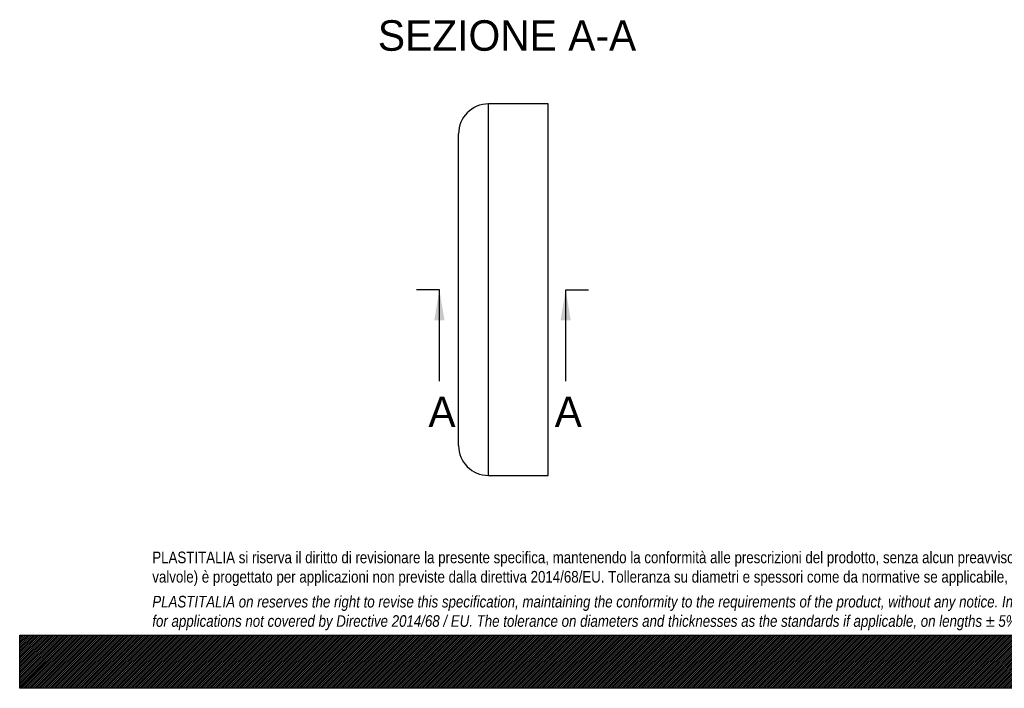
# Model space of a CAD drawing. Header units: millimetres. Extents: x 0 to 2970, y 0 to 2100.
# Tile 1 of 24: x 0 to 1485, y 0 to 1008. Entities that reach past the tile are written whole.
import ezdxf
from ezdxf.enums import TextEntityAlignment as Align
from ezdxf.lldxf.tags import DXFTag

# ---------------------------------------------------------------- set-up
doc = ezdxf.new("R2010")
doc.units = ezdxf.units.MM
doc.header["$LTSCALE"] = 10
doc.layers.add('CAP560B', color=7, linetype='Continuous')
doc.layers.add('Default', color=7, linetype='Continuous')
doc.styles.add('SEACAD_Solid_Edge_ANSI', font='seans.ttf')
tags = doc.linetypes.add('CENTER2', pattern=[28.575, 19.05, -3.175, 3.175, -3.175]).pattern_tags.tags
tags[10:11] = [DXFTag(74, 4), DXFTag(75, 0), DXFTag(340, '0'), DXFTag(46, 0.0), DXFTag(50, 0.0), DXFTag(44, 0.0), DXFTag(45, 0.0)]
tags[8:9] = [DXFTag(74, 4), DXFTag(75, 0), DXFTag(340, '0'), DXFTag(46, 0.0), DXFTag(50, 0.0), DXFTag(44, 0.0), DXFTag(45, 0.0)]
tags[6:7] = [DXFTag(74, 4), DXFTag(75, 0), DXFTag(340, '0'), DXFTag(46, 0.0), DXFTag(50, 0.0), DXFTag(44, 0.0), DXFTag(45, 0.0)]
tags[4:5] = [DXFTag(74, 4), DXFTag(75, 0), DXFTag(340, '0'), DXFTag(46, 0.0), DXFTag(50, 0.0), DXFTag(44, 0.0), DXFTag(45, 0.0)]

# ---------------------------------------------------------------- blocks, each defined once
blk = doc.blocks.new('SE')
at = {"layer": 'CAP560B', "color": 7, "linetype": 'Continuous'}
for p, q in [((706.9, 320.8), (706.9, 880.8)), ((796.9, 880.8), (706.9, 880.8)), ((796.9, 320.8), (796.9, 880.8)), ((661.9, 365.8), (661.9, 835.8)), ((706.9, 320.8), (796.9, 320.8))]:
    blk.add_line(p, q, dxfattribs=at)
for centre, start, end in [((706.9, 835.8), 90, 180), ((706.9, 365.8), 180, 270)]:
    blk.add_arc(centre, 45, start, end, dxfattribs=at)
blk = doc.blocks.new('SE4')
at = {"color": 7, "linetype": 'Continuous', "style": 'SEACAD_Solid_Edge_ANSI'}
blk.add_text('A', height=46, dxfattribs=at).set_placement((616.4, 439.8), align=Align.TOP_LEFT)
blk = doc.blocks.new('SE5')
at = {"color": 7, "linetype": 'Continuous', "style": 'SEACAD_Solid_Edge_ANSI'}
blk.add_text('A', height=46, dxfattribs=at).set_placement((806.9, 439.8), align=Align.TOP_LEFT)
blk = doc.blocks.new('SEANNOT_GROUP')
at = {"linetype": 'Continuous'}
blk.add_hatch(color=7, dxfattribs=at).paths.add_polyline_path([(640.7, 554.8), (633, 600.8), (625.3, 554.8)])
at = {"color": 7, "linetype": 'Continuous'}
blk.add_lwpolyline([(633, 462.8), (633, 600.8)], dxfattribs=at)
blk = doc.blocks.new('SEANNOT_GROUP1')
at = {"linetype": 'Continuous'}
blk.add_hatch(color=7, dxfattribs=at).paths.add_polyline_path([(831.1, 554.8), (823.5, 600.8), (815.8, 554.8)])
at = {"color": 7, "linetype": 'Continuous'}
blk.add_lwpolyline([(823.5, 462.8), (823.5, 600.8)], dxfattribs=at)
blk = doc.blocks.new('SE3')
at = {"layer": 'Default', "color": 7, "linetype": 'CENTER2'}
for p, q in [((633, 600.8), (598.5, 600.8)), ((823.5, 600.8), (858, 600.8))]:
    blk.add_line(p, q, dxfattribs=at)
at = {"layer": 'Default', "color": 7, "linetype": 'CENTER2', "const_width": 0.0001}
blk.add_lwpolyline([(633, 600.8), (823.5, 600.8)], dxfattribs=at)
at = {"layer": 'Default'}
for name in ['SEANNOT_GROUP', 'SEANNOT_GROUP1', 'SE4', 'SE5']:
    blk.add_blockref(name, (0, 0), dxfattribs=at)

msp = doc.modelspace()

# ---------------------------------------------------------------- hatches: boundary and pattern name
at = {"layer": 'Default', "linetype": 'Continuous'}
h = msp.add_hatch(dxfattribs=at)
h.set_pattern_fill('LINE', scale=0.629921, angle=45, style=0)
h.paths.add_polyline_path([(2970, 0), (2970, 80), (0, 80), (0, 0)])
msp.add_hatch(color=7, dxfattribs=at).paths.add_polyline_path([(2970, 0), (2970, 80), (0, 80), (0, 0)])

# ---------------------------------------------------------------- linework, layer by layer
at = {"layer": 'Default', "color": 7, "linetype": 'Continuous'}
for p, q in [((0, 80), (2970, 80)), ((0, 0), (0, 80)), ((2970, 0), (0, 0))]:
    msp.add_line(p, q, dxfattribs=at)

# ---------------------------------------------------------------- block references
at = {"layer": 'Default'}
for name in ['SE', 'SE3']:
    msp.add_blockref(name, (0, 0), dxfattribs=at)

# ---------------------------------------------------------------- texts
at = {"layer": 'Default', "color": 7, "linetype": 'Continuous', "style": 'SEACAD_Solid_Edge_ANSI'}
msp.add_text('SEZIONE A-A', height=46, dxfattribs=at).set_placement((540.18, 1007.014), align=Align.TOP_LEFT)
at = {"layer": 'Default', "insert": (200, 206.024), "char_height": 17.5, "width": 2570, "attachment_point": 1}
msp.add_mtext("{\\fArial Narrow|b0||i0||c0|p34;\\C7;\\H17.5;\\W1.;PLASTITALIA si riserva il diritto di revisionare la presente specifica, mantenendo la conformità alle prescrizioni del prodotto, senza alcun preavviso. In caso di assegnazione d'ordine si riserva di compiere una più dettagliata analisi tecnico/qualitativa. Il presente prodotto (ad esclusione delle \\P}{\\fArial Narrow|b0||i0||c0|p34;\\C7;\\H17.5;\\W1.;valvole) è progettato per applicazioni non previste dalla direttiva 2014/68/EU. Tolleranza su diametri e spessori come da normative se applicabile, su lunghezze ±5%, su angoli ±2°, se non diversamente specificato.\\P}{\\fArial Narrow|b0||i0||c0|p34;\\C7;\\H5.;\\W1.;   \\P}{\\fArial Narrow|b0||i1||c0|p34;\\C7;\\H17.5;\\W1.;PLASTITALIA on reserves the right to revise this specification, maintaining the conformity to the requirements of the product, without any notice. In case of assignation of order on will reserve to make a more detailed analysis technical/qualitative. This product (excluding valves) is designed \\P}{\\fArial Narrow|b0||i1||c0|p34;\\C7;\\H17.5;\\W1.;for applications not covered by Directive 2014/68 / EU. The tolerance on diameters and thicknesses as the standards if applicable, on lengths ± 5%, on angles ± 2 °, unless otherwise indicated.\\P}", dxfattribs=at)

doc.saveas('drawing.dxf')
